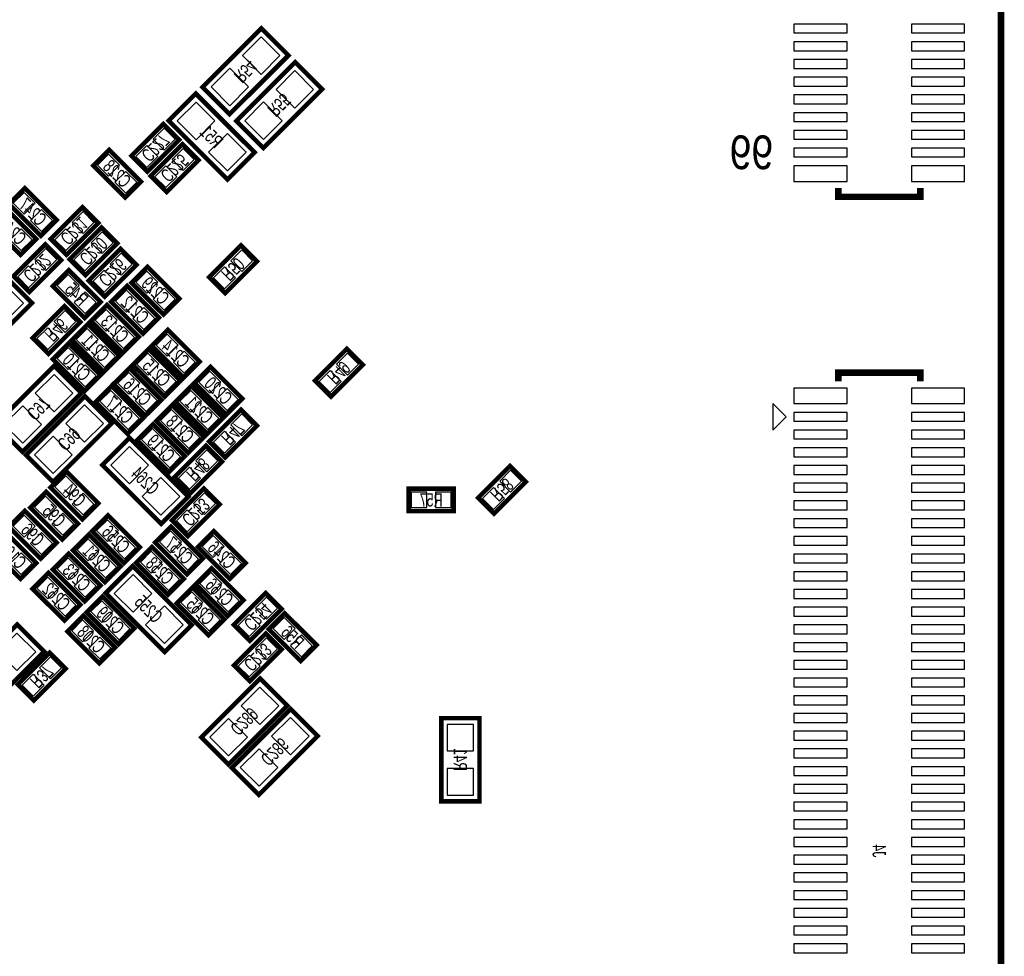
# Model space of a CAD drawing. Extents: x -0.1 to 52.1, y -0.1 to 72.1.
# Tile 5 of 7: x 29.9 to 52.1, y 20.8 to 42. Entities that reach past the tile are written whole.
import ezdxf
from ezdxf.enums import TextEntityAlignment as Align

# ---------------------------------------------------------------- set-up
doc = ezdxf.new("R2010")
doc.units = 0
for name, color, linetype in [('BG_OUTLINE', 12, 'CONTINUOUS'), ('PG_SILKSCREEN_BOTTOM', 150, 'CONTINUOUS'), ('PIN_BOTTOM', 202, 'CONTINUOUS'), ('RD_SILKSCREEN_BOTTOM', 122, 'CONTINUOUS')]:
    doc.layers.add(name, color=color, linetype=linetype)

msp = doc.modelspace()

# ---------------------------------------------------------------- linework, layer by layer
at = {"layer": 'BG_OUTLINE', "const_width": 0.1524}
msp.add_lwpolyline([(48.999902, 72.00011, -0.414214), (51.999896, 69.000116), (51.999896, 2.999994, -0.414214), (48.999902, 0), (2.999994, 0, -0.414214), (0, 2.999994), (0, 69.000116, -0.414214), (2.999994, 72.00011), (48.999902, 72.00011)], format="xyb", dxfattribs=at)
at = {"layer": 'PG_SILKSCREEN_BOTTOM'}
for points, const_width in [([(34.58845, 39.848028), (35.917378, 41.176956), (35.306762, 41.787572), (33.977834, 40.458644), (34.58845, 39.848028)], 0.1016), ([(36.068762, 41.025572), (34.739834, 39.696644), (35.35045, 39.086028), (36.679378, 40.414956), (36.068762, 41.025572)], 0.1016), ([(35.155378, 38.985444), (33.82645, 40.314372), (33.215834, 39.703756), (34.544762, 38.374828), (35.155378, 38.985444)], 0.1016), ([(32.376618, 38.911022), (33.09493, 39.629334), (33.454086, 39.270178), (32.735774, 38.551866), (32.376618, 38.911022)], 0.1016), ([(32.23133, 37.967666), (31.513018, 38.685978), (31.872174, 39.045134), (32.590486, 38.326822), (32.23133, 37.967666)], 0.1016), ([(32.808672, 38.453822), (33.526984, 39.172134), (33.88614, 38.812978), (33.167828, 38.094666), (32.808672, 38.453822)], 0.1016), ([(29.967428, 38.181534), (30.68574, 37.463222), (30.326584, 37.104066), (29.608272, 37.822378), (29.967428, 38.181534)], 0.1016), ([(50.17897, 38.18382), (50.17897, 37.983668), (48.328834, 37.983668), (48.328834, 38.18382)], 0.150114), ([(29.510228, 37.749734), (30.22854, 37.031422), (29.869384, 36.672266), (29.151072, 37.390578), (29.510228, 37.749734)], 0.1016), ([(31.62554, 37.390578), (30.907228, 36.672266), (30.548072, 37.031422), (31.266384, 37.749734), (31.62554, 37.390578)], 0.1016), ([(32.05734, 36.933378), (31.339028, 36.215066), (30.979872, 36.574222), (31.698184, 37.292534), (32.05734, 36.933378)], 0.1016), ([(30.78734, 36.552378), (30.069028, 35.834066), (29.709872, 36.193222), (30.428184, 36.911534), (30.78734, 36.552378)], 0.1016), ([(35.20694, 36.526978), (34.488628, 35.808666), (34.129472, 36.167822), (34.847784, 36.886134), (35.20694, 36.526978)], 0.1016), ([(32.48914, 36.450778), (31.770828, 35.732466), (31.411672, 36.091622), (32.129984, 36.809934), (32.48914, 36.450778)], 0.1016), ([(32.736028, 36.403534), (33.45434, 35.685222), (33.095184, 35.326066), (32.376872, 36.044378), (32.736028, 36.403534)], 0.1016), ([(28.800044, 34.260028), (30.128972, 35.588956), (29.518356, 36.199572), (28.189428, 34.870644), (28.800044, 34.260028)], 0.1016), ([(31.317184, 35.249866), (30.598872, 35.968178), (30.958028, 36.327334), (31.67634, 35.609022), (31.317184, 35.249866)], 0.1016), ([(32.637984, 34.894266), (31.919672, 35.612578), (32.278828, 35.971734), (32.99714, 35.253422), (32.637984, 34.894266)], 0.1016), ([(31.21914, 35.155378), (30.500828, 34.437066), (30.141672, 34.796222), (30.859984, 35.514534), (31.21914, 35.155378)], 0.1016), ([(32.180784, 34.462466), (31.462472, 35.180778), (31.821628, 35.539934), (32.53994, 34.821622), (32.180784, 34.462466)], 0.1016), ([(31.748984, 34.030666), (31.030672, 34.748978), (31.389828, 35.108134), (32.10814, 34.389822), (31.748984, 34.030666)], 0.1016), ([(33.193228, 34.981134), (33.91154, 34.262822), (33.552384, 33.903666), (32.834072, 34.621978), (33.193228, 34.981134)], 0.1016), ([(31.317184, 33.598866), (30.598872, 34.317178), (30.958028, 34.676334), (31.67634, 33.958022), (31.317184, 33.598866)], 0.1016), ([(32.761428, 34.549334), (33.47974, 33.831022), (33.120584, 33.471866), (32.402272, 34.190178), (32.761428, 34.549334)], 0.1016), ([(37.59454, 34.190178), (36.876228, 33.471866), (36.517072, 33.831022), (37.235384, 34.549334), (37.59454, 34.190178)], 0.1016), ([(29.91485, 32.228028), (31.243778, 33.556956), (30.633162, 34.167572), (29.304234, 32.838644), (29.91485, 32.228028)], 0.1016), ([(32.329628, 34.117534), (33.04794, 33.399222), (32.688784, 33.040066), (31.970472, 33.758378), (32.329628, 34.117534)], 0.1016), ([(34.517584, 33.065466), (33.799272, 33.783778), (34.158428, 34.142934), (34.87674, 33.424622), (34.517584, 33.065466)], 0.1016), ([(48.328834, 33.816036), (48.328834, 34.016188), (50.17897, 34.016188), (50.17897, 33.816036)], 0.150114), ([(34.085784, 32.633666), (33.367472, 33.351978), (33.726628, 33.711134), (34.44494, 32.992822), (34.085784, 32.633666)], 0.1016), ([(31.926022, 33.711134), (32.644334, 32.992822), (32.285178, 32.633666), (31.566866, 33.351978), (31.926022, 33.711134)], 0.1016), ([(30.603444, 31.542228), (31.932372, 32.871156), (31.321756, 33.481772), (29.992828, 32.152844), (30.603444, 31.542228)], 0.1016), ([(33.294828, 33.279334), (34.01314, 32.561022), (33.653984, 32.201866), (32.935672, 32.920178), (33.294828, 33.279334)], 0.1016), ([(34.129472, 32.459422), (34.847784, 33.177734), (35.20694, 32.818578), (34.488628, 32.100266), (34.129472, 32.459422)], 0.1016), ([(32.863028, 32.847534), (33.58134, 32.129222), (33.222184, 31.770066), (32.503872, 32.488378), (32.863028, 32.847534)], 0.1016), ([(33.656778, 31.213044), (32.32785, 32.541972), (31.717234, 31.931356), (33.046162, 30.602428), (33.656778, 31.213044)], 0.1016), ([(34.41954, 32.005778), (33.701228, 31.287466), (33.342072, 31.646622), (34.060384, 32.364934), (34.41954, 32.005778)], 0.1016), ([(30.907228, 31.780734), (31.62554, 31.062422), (31.266384, 30.703266), (30.548072, 31.421578), (30.907228, 31.780734)], 0.1016), ([(40.200072, 31.189422), (40.918384, 31.907734), (41.27754, 31.548578), (40.559228, 30.830266), (40.200072, 31.189422)], 0.1016), ([(30.450028, 31.323534), (31.16834, 30.605222), (30.809184, 30.246066), (30.090872, 30.964378), (30.450028, 31.323534)], 0.1016), ([(33.291272, 30.681422), (34.009584, 31.399734), (34.36874, 31.040578), (33.650428, 30.322266), (33.291272, 30.681422)], 0.1016), ([(39.646606, 30.8864), (38.630606, 30.8864), (38.630606, 31.3944), (39.646606, 31.3944), (39.646606, 30.8864)], 0.1016), ([(29.967428, 30.891734), (30.68574, 30.173422), (30.326584, 29.814266), (29.608272, 30.532578), (29.967428, 30.891734)], 0.1016), ([(32.206184, 29.712666), (31.487872, 30.430978), (31.847028, 30.790134), (32.56534, 30.071822), (32.206184, 29.712666)], 0.1016), ([(29.510228, 30.434534), (30.22854, 29.716222), (29.869384, 29.357066), (29.151072, 30.075378), (29.510228, 30.434534)], 0.1016), ([(33.628584, 29.458666), (32.910272, 30.176978), (33.269428, 30.536134), (33.98774, 29.817822), (33.628584, 29.458666)], 0.1016), ([(34.234628, 30.434534), (34.95294, 29.716222), (34.593784, 29.357066), (33.875472, 30.075378), (34.234628, 30.434534)], 0.1016), ([(31.774384, 29.280866), (31.056072, 29.999178), (31.415228, 30.358334), (32.13354, 29.640022), (31.774384, 29.280866)], 0.1016), ([(33.196784, 29.001466), (32.478472, 29.719778), (32.837628, 30.078934), (33.55594, 29.360622), (33.196784, 29.001466)], 0.1016), ([(31.317184, 28.848812), (30.598872, 29.567124), (30.958028, 29.92628), (31.67634, 29.207968), (31.317184, 28.848812)], 0.1016), ([(30.859984, 28.417266), (30.141672, 29.135578), (30.500828, 29.494734), (31.21914, 28.776422), (30.859984, 28.417266)], 0.1016), ([(31.793434, 29.035756), (33.122362, 27.706828), (33.732978, 28.317444), (32.40405, 29.646372), (31.793434, 29.035756)], 0.1016), ([(34.183828, 29.596334), (34.90214, 28.878022), (34.542984, 28.518866), (33.824672, 29.237178), (34.183828, 29.596334)], 0.1016), ([(33.752028, 29.164534), (34.47034, 28.446222), (34.111184, 28.087066), (33.392872, 28.805378), (33.752028, 29.164534)], 0.1016), ([(32.079184, 27.883866), (31.360872, 28.602178), (31.720028, 28.961334), (32.43834, 28.243022), (32.079184, 27.883866)], 0.1016), ([(35.76574, 28.678378), (35.047428, 27.960066), (34.688272, 28.319222), (35.406584, 29.037534), (35.76574, 28.678378)], 0.1016), ([(31.647384, 27.452066), (30.929072, 28.170378), (31.288228, 28.529534), (32.00654, 27.811222), (31.647384, 27.452066)], 0.1016), ([(35.834828, 28.580334), (36.55314, 27.862022), (36.193984, 27.502866), (35.475672, 28.221178), (35.834828, 28.580334)], 0.1016), ([(29.07665, 26.386028), (30.405578, 27.714956), (29.794962, 28.325572), (28.466034, 26.996644), (29.07665, 26.386028)], 0.1016), ([(35.76574, 27.763978), (35.047428, 27.045666), (34.688272, 27.404822), (35.406584, 28.123134), (35.76574, 27.763978)], 0.1016), ([(29.811472, 26.973022), (30.529784, 27.691334), (30.88894, 27.332178), (30.170628, 26.613866), (29.811472, 26.973022)], 0.1016), ([(35.281362, 27.106372), (33.952434, 25.777444), (34.56305, 25.166828), (35.891978, 26.495756), (35.281362, 27.106372)], 0.1016), ([(35.967162, 26.420572), (34.638234, 25.091644), (35.24885, 24.481028), (36.577778, 25.809956), (35.967162, 26.420572)], 0.1016), ([(39.367206, 26.2128), (39.367206, 24.3332), (40.230806, 24.3332), (40.230806, 26.2128), (39.367206, 26.2128)], 0.1016)]:
    msp.add_lwpolyline(points, dxfattribs=dict(at, const_width=const_width))
msp.add_lwpolyline([(46.853856, 33.316164), (46.853856, 32.716216), (47.15383, 33.01619)], close=True, dxfattribs=at)
at = {"layer": 'PIN_BOTTOM'}
for points in [[(48.528732, 41.883711), (47.328836, 41.883711), (47.328836, 41.683813), (48.528732, 41.683813)], [(51.178968, 41.883711), (49.979072, 41.883711), (49.979072, 41.683813), (51.178968, 41.683813)], [(34.877306, 41.171368), (35.301174, 40.7475), (35.725042, 41.171368), (35.301174, 41.595236)], [(48.528732, 41.483661), (47.328836, 41.483661), (47.328836, 41.283763), (48.528732, 41.283763)], [(51.178968, 41.483661), (49.979072, 41.483661), (49.979072, 41.283763), (51.178968, 41.283763)], [(48.528732, 41.083611), (47.328836, 41.083611), (47.328836, 40.883713), (48.528732, 40.883713)], [(51.178968, 41.083611), (49.979072, 41.083611), (49.979072, 40.883713), (51.178968, 40.883713)], [(34.17017, 40.464232), (34.594038, 40.040364), (35.017906, 40.464232), (34.594038, 40.8881)], [(36.487042, 40.409368), (36.063174, 40.833236), (35.639306, 40.409368), (36.063174, 39.9855)], [(48.528732, 40.683815), (47.328836, 40.683815), (47.328836, 40.483917), (48.528732, 40.483917)], [(51.178968, 40.683815), (49.979072, 40.683815), (49.979072, 40.483917), (51.178968, 40.483917)], [(48.528732, 40.283765), (47.328836, 40.283765), (47.328836, 40.083867), (48.528732, 40.083867)], [(51.178968, 40.283765), (49.979072, 40.283765), (49.979072, 40.083867), (51.178968, 40.083867)], [(33.832038, 39.2743), (34.255906, 39.698168), (33.832038, 40.122036), (33.40817, 39.698168)], [(35.779906, 39.702232), (35.356038, 40.1261), (34.93217, 39.702232), (35.356038, 39.278364)], [(48.528732, 39.883715), (47.328836, 39.883715), (47.328836, 39.683817), (48.528732, 39.683817)], [(51.178968, 39.883715), (49.979072, 39.883715), (49.979072, 39.683817), (51.178968, 39.683817)], [(32.86242, 39.285164), (33.109916, 39.037668), (33.357412, 39.285164), (33.109916, 39.53266)], [(34.539174, 38.567164), (34.963042, 38.991032), (34.539174, 39.4149), (34.115306, 38.991032)], [(48.528732, 39.483665), (47.328836, 39.483665), (47.328836, 39.283767), (48.528732, 39.283767)], [(51.178968, 39.483665), (49.979072, 39.483665), (49.979072, 39.283767), (51.178968, 39.283767)], [(32.473292, 38.896036), (32.720788, 38.64854), (32.968284, 38.896036), (32.720788, 39.143532)], [(31.857188, 38.453468), (32.104684, 38.700964), (31.857188, 38.94846), (31.609692, 38.700964)], [(33.294474, 38.827964), (33.54197, 38.580468), (33.789466, 38.827964), (33.54197, 39.07546)], [(48.528732, 39.083615), (47.328836, 39.083615), (47.328836, 38.883717), (48.528732, 38.883717)], [(51.178968, 39.083615), (49.979072, 39.083615), (49.979072, 38.883717), (51.178968, 38.883717)], [(32.905346, 38.438836), (33.152842, 38.19134), (33.400338, 38.438836), (33.152842, 38.686332)], [(48.528732, 38.683692), (47.328836, 38.683692), (47.328836, 38.33368), (48.528732, 38.33368)], [(51.178968, 38.683692), (49.979072, 38.683692), (49.979072, 38.33368), (51.178968, 38.33368)], [(32.246316, 38.06434), (32.493812, 38.311836), (32.246316, 38.559332), (31.99882, 38.311836)], [(29.952442, 38.08486), (29.704946, 37.837364), (29.952442, 37.589868), (30.199938, 37.837364)], [(30.34157, 37.695732), (30.094074, 37.448236), (30.34157, 37.20074), (30.589066, 37.448236)], [(31.528866, 37.405564), (31.28137, 37.65306), (31.033874, 37.405564), (31.28137, 37.158068)], [(29.88437, 37.263932), (29.636874, 37.016436), (29.88437, 36.76894), (30.131866, 37.016436)], [(31.139738, 37.016436), (30.892242, 37.263932), (30.644746, 37.016436), (30.892242, 36.76894)], [(31.960666, 36.948364), (31.71317, 37.19586), (31.465674, 36.948364), (31.71317, 36.700868)], [(30.690666, 36.567364), (30.44317, 36.81486), (30.195674, 36.567364), (30.44317, 36.319868)], [(31.571538, 36.559236), (31.324042, 36.806732), (31.076546, 36.559236), (31.324042, 36.31174)], [(32.392466, 36.465764), (32.14497, 36.71326), (31.897474, 36.465764), (32.14497, 36.218268)], [(35.110266, 36.541964), (34.86277, 36.78946), (34.615274, 36.541964), (34.86277, 36.294468)], [(30.301538, 36.178236), (30.054042, 36.425732), (29.806546, 36.178236), (30.054042, 35.93074)], [(30.943042, 35.735668), (31.190538, 35.983164), (30.943042, 36.23066), (30.695546, 35.983164)], [(32.003338, 36.076636), (31.755842, 36.324132), (31.508346, 36.076636), (31.755842, 35.82914)], [(32.721042, 36.30686), (32.473546, 36.059364), (32.721042, 35.811868), (32.968538, 36.059364)], [(34.721138, 36.152836), (34.473642, 36.400332), (34.226146, 36.152836), (34.473642, 35.90534)], [(29.0889, 35.583368), (29.512768, 35.1595), (29.936636, 35.583368), (29.512768, 36.007236)], [(31.33217, 35.34654), (31.579666, 35.594036), (31.33217, 35.841532), (31.084674, 35.594036)], [(32.263842, 35.380068), (32.511338, 35.627564), (32.263842, 35.87506), (32.016346, 35.627564)], [(33.11017, 35.917732), (32.862674, 35.670236), (33.11017, 35.42274), (33.357666, 35.670236)], [(31.122466, 35.170364), (30.87497, 35.41786), (30.627474, 35.170364), (30.87497, 34.922868)], [(31.806642, 34.948268), (32.054138, 35.195764), (31.806642, 35.44326), (31.559146, 35.195764)], [(32.65297, 34.99094), (32.900466, 35.238436), (32.65297, 35.485932), (32.405474, 35.238436)], [(30.733338, 34.781236), (30.485842, 35.028732), (30.238346, 34.781236), (30.485842, 34.53374)], [(31.374842, 34.516468), (31.622338, 34.763964), (31.374842, 35.01146), (31.127346, 34.763964)], [(32.19577, 34.55914), (32.443266, 34.806636), (32.19577, 35.054132), (31.948274, 34.806636)], [(33.178242, 34.88446), (32.930746, 34.636964), (33.178242, 34.389468), (33.425738, 34.636964)], [(30.943042, 34.084668), (31.190538, 34.332164), (30.943042, 34.57966), (30.695546, 34.332164)], [(31.76397, 34.12734), (32.011466, 34.374836), (31.76397, 34.622332), (31.516474, 34.374836)], [(32.746442, 34.45266), (32.498946, 34.205164), (32.746442, 33.957668), (32.993938, 34.205164)], [(33.56737, 34.495332), (33.319874, 34.247836), (33.56737, 34.00034), (33.814866, 34.247836)], [(37.497866, 34.205164), (37.25037, 34.45266), (37.002874, 34.205164), (37.25037, 33.957668)], [(31.33217, 33.69554), (31.579666, 33.943036), (31.33217, 34.190532), (31.084674, 33.943036)], [(32.314642, 34.02086), (32.067146, 33.773364), (32.314642, 33.525868), (32.562138, 33.773364)], [(33.13557, 34.063532), (32.888074, 33.816036), (33.13557, 33.56854), (33.383066, 33.816036)], [(34.143442, 33.551268), (34.390938, 33.798764), (34.143442, 34.04626), (33.895946, 33.798764)], [(37.108738, 33.816036), (36.861242, 34.063532), (36.613746, 33.816036), (36.861242, 33.56854)], [(30.203706, 33.551368), (30.627574, 33.1275), (31.051442, 33.551368), (30.627574, 33.975236)], [(31.911036, 33.61446), (31.66354, 33.366964), (31.911036, 33.119468), (32.158532, 33.366964)], [(32.70377, 33.631732), (32.456274, 33.384236), (32.70377, 33.13674), (32.951266, 33.384236)], [(33.711642, 33.119468), (33.959138, 33.366964), (33.711642, 33.61446), (33.464146, 33.366964)], [(34.53257, 33.16214), (34.780066, 33.409636), (34.53257, 33.657132), (34.285074, 33.409636)], [(48.528732, 33.666176), (47.328836, 33.666176), (47.328836, 33.316164), (48.528732, 33.316164)], [(51.178968, 33.666176), (49.979072, 33.666176), (49.979072, 33.316164), (51.178968, 33.316164)], [(29.49657, 32.844232), (29.920438, 32.420364), (30.344306, 32.844232), (29.920438, 33.2681)], [(30.8923, 32.865568), (31.316168, 32.4417), (31.740036, 32.865568), (31.316168, 33.289436)], [(32.300164, 33.225332), (32.052668, 32.977836), (32.300164, 32.73034), (32.54766, 32.977836)], [(33.279842, 33.18266), (33.032346, 32.935164), (33.279842, 32.687668), (33.527338, 32.935164)], [(34.10077, 32.73034), (34.348266, 32.977836), (34.10077, 33.225332), (33.853274, 32.977836)], [(48.528732, 33.116139), (47.328836, 33.116139), (47.328836, 32.916241), (48.528732, 32.916241)], [(51.178968, 33.116139), (49.979072, 33.116139), (49.979072, 32.916241), (51.178968, 32.916241)], [(34.615274, 32.833564), (34.86277, 32.586068), (35.110266, 32.833564), (34.86277, 33.08106)], [(32.848042, 32.75086), (32.600546, 32.503364), (32.848042, 32.255868), (33.095538, 32.503364)], [(33.66897, 32.793532), (33.421474, 32.546036), (33.66897, 32.29854), (33.916466, 32.546036)], [(34.226146, 32.444436), (34.473642, 32.19694), (34.721138, 32.444436), (34.473642, 32.691932)], [(48.528732, 32.716089), (47.328836, 32.716089), (47.328836, 32.516191), (48.528732, 32.516191)], [(51.178968, 32.716089), (49.979072, 32.716089), (49.979072, 32.516191), (51.178968, 32.516191)], [(30.185164, 32.158432), (30.609032, 31.734564), (31.0329, 32.158432), (30.609032, 32.5823)], [(32.333438, 31.5019), (32.757306, 31.925768), (32.333438, 32.349636), (31.90957, 31.925768)], [(33.23717, 32.361732), (32.989674, 32.114236), (33.23717, 31.86674), (33.484666, 32.114236)], [(34.322866, 32.020764), (34.07537, 32.26826), (33.827874, 32.020764), (34.07537, 31.773268)], [(48.528732, 32.316039), (47.328836, 32.316039), (47.328836, 32.116141), (48.528732, 32.116141)], [(51.178968, 32.316039), (49.979072, 32.316039), (49.979072, 32.116141), (51.178968, 32.116141)], [(33.933738, 31.631636), (33.686242, 31.879132), (33.438746, 31.631636), (33.686242, 31.38414)], [(40.685874, 31.563564), (40.93337, 31.316068), (41.180866, 31.563564), (40.93337, 31.81106)], [(48.528732, 31.915989), (47.328836, 31.915989), (47.328836, 31.716091), (48.528732, 31.716091)], [(51.178968, 31.915989), (49.979072, 31.915989), (49.979072, 31.716091), (51.178968, 31.716091)], [(30.892242, 31.68406), (30.644746, 31.436564), (30.892242, 31.189068), (31.139738, 31.436564)], [(33.040574, 30.794764), (33.464442, 31.218632), (33.040574, 31.6425), (32.616706, 31.218632)], [(40.296746, 31.174436), (40.544242, 30.92694), (40.791738, 31.174436), (40.544242, 31.421932)], [(48.528732, 31.515939), (47.328836, 31.515939), (47.328836, 31.316041), (48.528732, 31.316041)], [(51.178968, 31.515939), (49.979072, 31.515939), (49.979072, 31.316041), (51.178968, 31.316041)], [(30.435042, 31.22686), (30.187546, 30.979364), (30.435042, 30.731868), (30.682538, 30.979364)], [(31.28137, 31.294932), (31.033874, 31.047436), (31.28137, 30.79994), (31.528866, 31.047436)], [(33.777074, 31.055564), (34.02457, 30.808068), (34.272066, 31.055564), (34.02457, 31.30306)], [(39.03853, 30.965394), (39.03853, 31.315406), (38.688518, 31.315406), (38.688518, 30.965394)], [(39.588694, 30.965394), (39.588694, 31.315406), (39.238682, 31.315406), (39.238682, 30.965394)], [(48.528732, 31.116143), (47.328836, 31.116143), (47.328836, 30.916245), (48.528732, 30.916245)], [(51.178968, 31.116143), (49.979072, 31.116143), (49.979072, 30.916245), (51.178968, 30.916245)], [(33.387946, 30.666436), (33.635442, 30.41894), (33.882938, 30.666436), (33.635442, 30.913932)], [(29.952442, 30.79506), (29.704946, 30.547564), (29.952442, 30.300068), (30.199938, 30.547564)], [(30.82417, 30.837732), (30.576674, 30.590236), (30.82417, 30.34274), (31.071666, 30.590236)], [(31.832042, 30.198468), (32.079538, 30.445964), (31.832042, 30.69346), (31.584546, 30.445964)], [(48.528732, 30.716093), (47.328836, 30.716093), (47.328836, 30.516195), (48.528732, 30.516195)], [(51.178968, 30.716093), (49.979072, 30.716093), (49.979072, 30.516195), (51.178968, 30.516195)], [(30.34157, 30.405932), (30.094074, 30.158436), (30.34157, 29.91094), (30.589066, 30.158436)], [(31.400242, 29.766668), (31.647738, 30.014164), (31.400242, 30.26166), (31.152746, 30.014164)], [(32.22117, 29.80934), (32.468666, 30.056836), (32.22117, 30.304332), (31.973674, 30.056836)], [(33.254442, 29.944468), (33.501938, 30.191964), (33.254442, 30.43946), (33.006946, 30.191964)], [(34.219642, 30.33786), (33.972146, 30.090364), (34.219642, 29.842868), (34.467138, 30.090364)], [(48.528732, 30.316043), (47.328836, 30.316043), (47.328836, 30.116145), (48.528732, 30.116145)], [(51.178968, 30.316043), (49.979072, 30.316043), (49.979072, 30.116145), (51.178968, 30.116145)], [(33.64357, 29.55534), (33.891066, 29.802836), (33.64357, 30.050332), (33.396074, 29.802836)], [(29.88437, 29.948732), (29.636874, 29.701236), (29.88437, 29.45374), (30.131866, 29.701236)], [(30.943042, 29.334614), (31.190538, 29.58211), (30.943042, 29.829606), (30.695546, 29.58211)], [(31.78937, 29.37754), (32.036866, 29.625036), (31.78937, 29.872532), (31.541874, 29.625036)], [(32.822642, 29.487268), (33.070138, 29.734764), (32.822642, 29.98226), (32.575146, 29.734764)], [(34.60877, 29.948732), (34.361274, 29.701236), (34.60877, 29.45374), (34.856266, 29.701236)], [(48.528732, 29.915993), (47.328836, 29.915993), (47.328836, 29.716095), (48.528732, 29.716095)], [(51.178968, 29.915993), (49.979072, 29.915993), (49.979072, 29.716095), (51.178968, 29.716095)], [(33.21177, 29.09814), (33.459266, 29.345636), (33.21177, 29.593132), (32.964274, 29.345636)], [(30.485842, 28.903068), (30.733338, 29.150564), (30.485842, 29.39806), (30.238346, 29.150564)], [(31.33217, 28.945486), (31.579666, 29.192982), (31.33217, 29.440478), (31.084674, 29.192982)], [(32.409638, 29.454036), (31.98577, 29.030168), (32.409638, 28.6063), (32.833506, 29.030168)], [(34.168842, 29.49966), (33.921346, 29.252164), (34.168842, 29.004668), (34.416338, 29.252164)], [(48.528732, 29.515943), (47.328836, 29.515943), (47.328836, 29.316045), (48.528732, 29.316045)], [(51.178968, 29.515943), (49.979072, 29.515943), (49.979072, 29.316045), (51.178968, 29.316045)], [(48.528732, 29.116147), (47.328836, 29.116147), (47.328836, 28.916249), (48.528732, 28.916249)], [(51.178968, 29.116147), (49.979072, 29.116147), (49.979072, 28.916249), (51.178968, 28.916249)], [(30.87497, 28.51394), (31.122466, 28.761436), (30.87497, 29.008932), (30.627474, 28.761436)], [(33.737042, 29.06786), (33.489546, 28.820364), (33.737042, 28.572868), (33.984538, 28.820364)], [(34.55797, 29.110532), (34.310474, 28.863036), (34.55797, 28.61554), (34.805466, 28.863036)], [(35.669066, 28.693364), (35.42157, 28.94086), (35.174074, 28.693364), (35.42157, 28.445868)], [(31.705042, 28.369668), (31.952538, 28.617164), (31.705042, 28.86466), (31.457546, 28.617164)], [(33.116774, 28.7469), (32.692906, 28.323032), (33.116774, 27.899164), (33.540642, 28.323032)], [(34.12617, 28.678732), (33.878674, 28.431236), (34.12617, 28.18374), (34.373666, 28.431236)], [(48.528732, 28.716097), (47.328836, 28.716097), (47.328836, 28.516199), (48.528732, 28.516199)], [(51.178968, 28.716097), (49.979072, 28.716097), (49.979072, 28.516199), (51.178968, 28.516199)], [(32.09417, 27.98054), (32.341666, 28.228036), (32.09417, 28.475532), (31.846674, 28.228036)], [(35.279938, 28.304236), (35.032442, 28.551732), (34.784946, 28.304236), (35.032442, 28.05674)], [(35.819842, 28.48366), (35.572346, 28.236164), (35.819842, 27.988668), (36.067338, 28.236164)], [(31.273242, 27.937868), (31.520738, 28.185364), (31.273242, 28.43286), (31.025746, 28.185364)], [(48.528732, 28.316047), (47.328836, 28.316047), (47.328836, 28.116149), (48.528732, 28.116149)], [(51.178968, 28.316047), (49.979072, 28.316047), (49.979072, 28.116149), (51.178968, 28.116149)], [(29.365506, 27.709368), (29.789374, 27.2855), (30.213242, 27.709368), (29.789374, 28.133236)], [(31.66237, 27.54874), (31.909866, 27.796236), (31.66237, 28.043732), (31.414874, 27.796236)], [(35.669066, 27.778964), (35.42157, 28.02646), (35.174074, 27.778964), (35.42157, 27.531468)], [(36.20897, 28.094532), (35.961474, 27.847036), (36.20897, 27.59954), (36.456466, 27.847036)], [(48.528732, 27.915997), (47.328836, 27.915997), (47.328836, 27.716099), (48.528732, 27.716099)], [(51.178968, 27.915997), (49.979072, 27.915997), (49.979072, 27.716099), (51.178968, 27.716099)], [(30.297274, 27.347164), (30.54477, 27.099668), (30.792266, 27.347164), (30.54477, 27.59466)], [(35.279938, 27.389836), (35.032442, 27.637332), (34.784946, 27.389836), (35.032442, 27.14234)], [(48.528732, 27.515947), (47.328836, 27.515947), (47.328836, 27.316049), (48.528732, 27.316049)], [(51.178968, 27.515947), (49.979072, 27.515947), (49.979072, 27.316049), (51.178968, 27.316049)], [(29.908146, 26.958036), (30.155642, 26.71054), (30.403138, 26.958036), (30.155642, 27.205532)], [(48.528732, 27.116151), (47.328836, 27.116151), (47.328836, 26.916253), (48.528732, 26.916253)], [(51.178968, 27.116151), (49.979072, 27.116151), (49.979072, 26.916253), (51.178968, 26.916253)], [(35.699642, 26.490168), (35.275774, 26.914036), (34.851906, 26.490168), (35.275774, 26.0663)], [(48.528732, 26.716101), (47.328836, 26.716101), (47.328836, 26.516203), (48.528732, 26.516203)], [(51.178968, 26.716101), (49.979072, 26.716101), (49.979072, 26.516203), (51.178968, 26.516203)], [(36.385442, 25.804368), (35.961574, 26.228236), (35.537706, 25.804368), (35.961574, 25.3805)], [(48.528732, 26.316051), (47.328836, 26.316051), (47.328836, 26.116153), (48.528732, 26.116153)], [(51.178968, 26.316051), (49.979072, 26.316051), (49.979072, 26.116153), (51.178968, 26.116153)], [(34.992506, 25.783032), (34.568638, 26.2069), (34.14477, 25.783032), (34.568638, 25.359164)], [(40.098726, 26.072592), (39.499286, 26.072592), (39.499286, 25.473152), (40.098726, 25.473152)], [(48.528732, 25.916001), (47.328836, 25.916001), (47.328836, 25.716103), (48.528732, 25.716103)], [(51.178968, 25.916001), (49.979072, 25.916001), (49.979072, 25.716103), (51.178968, 25.716103)], [(35.678306, 25.097232), (35.254438, 25.5211), (34.83057, 25.097232), (35.254438, 24.673364)], [(48.528732, 25.515951), (47.328836, 25.515951), (47.328836, 25.316053), (48.528732, 25.316053)], [(51.178968, 25.515951), (49.979072, 25.515951), (49.979072, 25.316053), (51.178968, 25.316053)], [(48.528732, 25.116155), (47.328836, 25.116155), (47.328836, 24.916257), (48.528732, 24.916257)], [(51.178968, 25.116155), (49.979072, 25.116155), (49.979072, 24.916257), (51.178968, 24.916257)], [(40.098726, 25.072848), (39.499286, 25.072848), (39.499286, 24.473408), (40.098726, 24.473408)], [(48.528732, 24.716105), (47.328836, 24.716105), (47.328836, 24.516207), (48.528732, 24.516207)], [(51.178968, 24.716105), (49.979072, 24.716105), (49.979072, 24.516207), (51.178968, 24.516207)], [(48.528732, 24.316055), (47.328836, 24.316055), (47.328836, 24.116157), (48.528732, 24.116157)], [(51.178968, 24.316055), (49.979072, 24.316055), (49.979072, 24.116157), (51.178968, 24.116157)], [(48.528732, 23.916005), (47.328836, 23.916005), (47.328836, 23.716107), (48.528732, 23.716107)], [(51.178968, 23.916005), (49.979072, 23.916005), (49.979072, 23.716107), (51.178968, 23.716107)], [(48.528732, 23.515955), (47.328836, 23.515955), (47.328836, 23.316057), (48.528732, 23.316057)], [(51.178968, 23.515955), (49.979072, 23.515955), (49.979072, 23.316057), (51.178968, 23.316057)], [(48.528732, 23.116159), (47.328836, 23.116159), (47.328836, 22.916261), (48.528732, 22.916261)], [(51.178968, 23.116159), (49.979072, 23.116159), (49.979072, 22.916261), (51.178968, 22.916261)], [(48.528732, 22.716109), (47.328836, 22.716109), (47.328836, 22.516211), (48.528732, 22.516211)], [(51.178968, 22.716109), (49.979072, 22.716109), (49.979072, 22.516211), (51.178968, 22.516211)], [(48.528732, 22.316059), (47.328836, 22.316059), (47.328836, 22.116161), (48.528732, 22.116161)], [(51.178968, 22.316059), (49.979072, 22.316059), (49.979072, 22.116161), (51.178968, 22.116161)], [(48.528732, 21.916009), (47.328836, 21.916009), (47.328836, 21.716111), (48.528732, 21.716111)], [(51.178968, 21.916009), (49.979072, 21.916009), (49.979072, 21.716111), (51.178968, 21.716111)], [(48.528732, 21.515959), (47.328836, 21.515959), (47.328836, 21.316061), (48.528732, 21.316061)], [(51.178968, 21.515959), (49.979072, 21.515959), (49.979072, 21.316061), (51.178968, 21.316061)], [(48.528732, 21.116163), (47.328836, 21.116163), (47.328836, 20.916265), (48.528732, 20.916265)], [(51.178968, 21.116163), (49.979072, 21.116163), (49.979072, 20.916265), (51.178968, 20.916265)]]:
    msp.add_lwpolyline(points, close=True, dxfattribs=at)

# ---------------------------------------------------------------- texts
at = {"layer": 'PG_SILKSCREEN_BOTTOM', "text_generation_flag": 2, "width": 0.866667}
msp.add_text('99', height=0.762, dxfattribs=at).set_placement((46.860206, 38.608))
at = {"layer": 'RD_SILKSCREEN_BOTTOM', "text_generation_flag": 2, "width": 0.699407}
for s, rotation, p in [('R54', 225, (34.841688, 40.923972)), ('R55', 225, (35.603688, 40.161972)), ('R51', 315, (34.07918, 39.238936)), ('C227', 225, (32.809688, 39.196772)), ('C225', 225, (33.241488, 38.739572)), ('C228', 315, (31.945326, 38.400736)), ('C247', 315, (30.04058, 37.537136)), ('C245', 315, (29.58338, 37.105336)), ('C231', 225, (30.980888, 37.317172)), ('C230', 225, (31.412688, 36.859972)), ('C232', 225, (30.142688, 36.478972)), ('C226', 225, (31.844488, 36.377372)), ('R50', 225, (34.562288, 36.453572)), ('R45', 315, (31.03118, 35.682936)), ('C229', 315, (32.80918, 35.759136)), ('C212', 315, (32.35198, 35.327336)), ('R46', 225, (30.574488, 35.081972)), ('C213', 315, (31.89478, 34.895536)), ('C211', 315, (31.46298, 34.463736)), ('C214', 315, (33.26638, 34.336736)), ('C210', 315, (31.03118, 34.031936)), ('C215', 315, (32.83458, 33.904936)), ('R49', 225, (36.949888, 34.116772)), ('C216', 315, (32.40278, 33.473136)), ('C220', 315, (34.23158, 33.498536)), ('C97', 225, (30.168088, 33.303972)), ('C217', 315, (31.999174, 33.066736)), ('C221', 315, (33.79978, 33.066736)), ('C218', 315, (33.36798, 32.634936)), ('C99', 225, (30.856682, 32.618172)), ('R47', 225, (34.562288, 32.745172)), ('C219', 315, (32.93618, 32.203136)), ('R48', 225, (33.774888, 31.932372)), ('C264', 315, (32.58058, 31.466536)), ('R58', 225, (40.632888, 31.475172)), ('C94', 315, (30.98038, 31.136336)), ('C253', 225, (33.724088, 30.967172)), ('C95', 315, (30.52318, 30.679136)), ('C96', 315, (30.04058, 30.247336)), ('C256', 315, (31.92018, 30.145736)), ('C257', 315, (33.34258, 29.891736)), ('C103', 315, (29.58338, 29.790136)), ('C261', 315, (31.48838, 29.713936)), ('C246', 315, (34.30778, 29.790136)), ('C258', 315, (32.91078, 29.434536)), ('C263', 315, (31.03118, 29.282136)), ('C266', 315, (34.25698, 28.951936)), ('C262', 315, (30.57398, 28.850336)), ('C255', 315, (32.65678, 28.570936)), ('C265', 315, (33.82518, 28.520136)), ('C209', 315, (31.79318, 28.316936)), ('C254', 225, (35.121088, 28.604972)), ('C208', 315, (31.36138, 27.885136)), ('R56', 315, (35.90798, 27.935936)), ('C233', 225, (35.121088, 27.690572)), ('R37', 225, (30.244288, 27.258772)), ('C289', 225, (34.816288, 26.242772)), ('C286', 225, (35.502088, 25.556972)), ('R41', 270, (39.649146, 25.273254)), ('J4', 270, (49.104042, 23.216362))]:
    msp.add_text(s, height=0.299974, rotation=rotation, dxfattribs=at).set_placement(p, align=Align.CENTER)
msp.add_text('R57', height=0.299974, dxfattribs=at).set_placement((39.138606, 30.99054), align=Align.CENTER)

doc.saveas('drawing.dxf')
